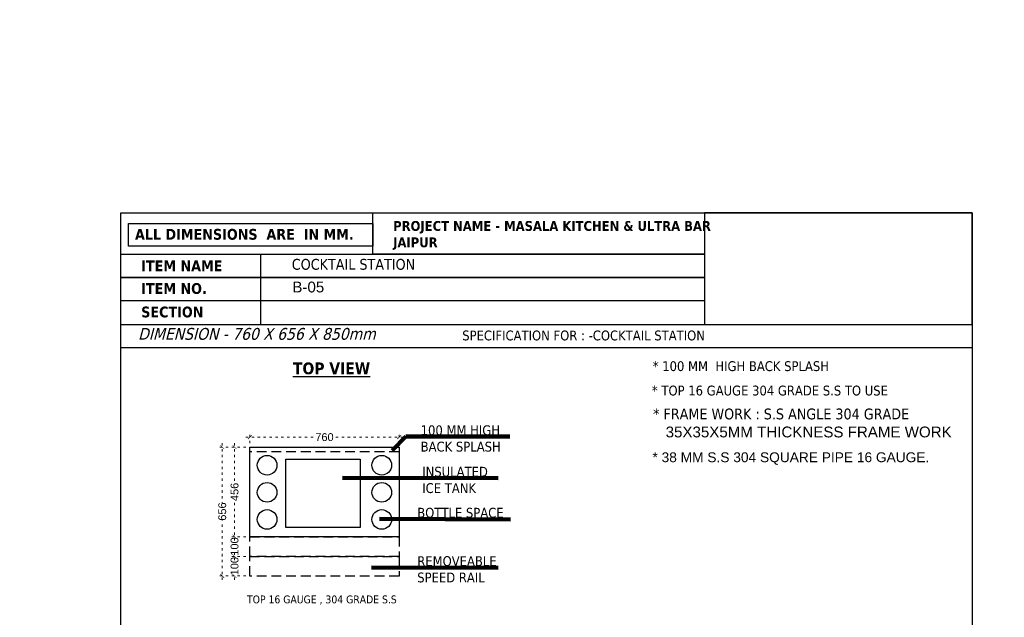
# Model space of a CAD drawing. Header units: millimetres. Extents: x 508219 to 745096, y 311341 to 352167.
# Tile 30 of 46: x 555609 to 560620, y 331724 to 334763. Entities that reach past the tile are written whole.
import ezdxf

# ---------------------------------------------------------------- set-up
doc = ezdxf.new("R2010")
doc.units = ezdxf.units.MM
doc.header["$PDMODE"] = 34
doc.linetypes.add('ACAD_ISO03W100', pattern=[30, 12, -18])
doc.linetypes.add('DASHED', pattern=[0.75, 0.5, -0.25])
doc.layers.get('0').update_dxf_attribs({"color": 252})
doc.layers.add('A-Text', color=132, linetype='Continuous')
doc.layers.add('EQUIPMENT', color=103, linetype='Continuous')
doc.styles.add('arr-1', font='arial.ttf')
doc.styles.get("Standard").update_dxf_attribs({"font": 'arial.ttf'})
doc.styles.add('style1', font='txt.shx')
doc.dimstyles.new('ISO-25', dxfattribs={"dimtxt": 40, "dimasz": 20, "dimexe": 20, "dimexo": 20, "dimtad": 0, "dimdec": 0, "dimdsep": 46, "dimtxsty": 'Standard', "dimblk": 'ARCHTICK', "dimcen": 2.5, "dimdle": 20, "dimadec": 0, "dimazin": 0, "dimtfac": 1, "dimtdec": 0, "dimtmove": 0, "dimatfit": 3, "dimfxl": 0, "dimlwd": 5, "dimlwe": 5, "dimarcsym": 0})
doc.dimstyles.get("Standard").update_dxf_attribs({"dimtxt": 0.18, "dimasz": 0.18, "dimexe": 0.18, "dimexo": 0.0625, "dimgap": 0.09, "dimtad": 0, "dimtih": 1, "dimtoh": 1, "dimdec": 4, "dimzin": 0, "dimdsep": 46, "dimtxsty": 'Standard', "dimcen": 0.09, "dimadec": 0, "dimazin": 0, "dimtfac": 1, "dimtdec": 4, "dimtofl": 0, "dimtmove": 0, "dimatfit": 3, "dimfxl": 0, "dimtolj": 1, "dimtzin": 0, "dimarcsym": 0})

# ---------------------------------------------------------------- blocks, each defined once
blk = doc.blocks.new('A$Cfae97404')
at = {"layer": 'EQUIPMENT', "linetype": 'DASHED', "ltscale": 100}
for points in [[(0, 0), (0, 760), (100, 760), (100, 0)], [(100, 0), (100, 760), (200, 760), (200, 0)]]:
    blk.add_lwpolyline(points, close=True, dxfattribs=at)
at = {"layer": 'EQUIPMENT', "linetype": 'Continuous'}
for points in [[(200, 0), (200, 760), (655.9, 760), (655.9, 0)], [(247.3, 198.1), (247.3, 576.6), (593.8, 576.6), (593.8, 198.1)]]:
    blk.add_lwpolyline(points, close=True, dxfattribs=at)
for centre in [(287.5, 671.7), (425.5, 671.7), (563.5, 671.7), (287.5, 88.3), (425.5, 88.3), (563.5, 88.3)]:
    blk.add_circle(centre, 50, dxfattribs=at)
blk = doc.blocks.new('_ArchTick')
at = {"color": 0, "linetype": 'ByBlock', "const_width": 0.15}
blk.add_lwpolyline([(-0.5, -0.5), (0.5, 0.5)], dxfattribs=at)
blk = doc.blocks.new('*D476')
at = {"color": 0, "linetype": 'ACAD_ISO03W100', "lineweight": 5, "transparency": 16777216}
for p, q in [((556759.8, 332589.5), (556682.2, 332589.5)), ((556702.2, 332609.5), (556702.2, 332407.1)), ((556702.2, 332113.6), (556702.2, 332315.9)), ((556759.8, 332133.6), (556682.2, 332133.6))]:
    blk.add_line(p, q, dxfattribs=at)
at = {"layer": 'DEFPOINTS', "color": 0, "transparency": 16777216}
for p in [(556779.8, 332589.5), (556702.2, 332133.6), (556779.8, 332133.6)]:
    blk.add_point(p, dxfattribs=at)
at = {"color": 0, "lineweight": 5, "transparency": 16777216, "xscale": 20, "yscale": 20, "zscale": 20}
for p, rotation in [((556702.2, 332589.5), 90), ((556702.2, 332133.6), 270)]:
    blk.add_blockref('_ArchTick', p, dxfattribs=dict(at, rotation=rotation))
at = {"color": 0, "transparency": 16777216, "insert": (556702.2, 332361.5), "char_height": 40, "attachment_point": 5, "rotation": 90}
blk.add_mtext('456', dxfattribs=at)
blk = doc.blocks.new('*D477')
at = {"color": 0, "linetype": 'ACAD_ISO03W100', "lineweight": 5, "transparency": 16777216}
for p, q in [((556759.8, 332133.6), (556682.2, 332133.6)), ((556702.2, 332153.6), (556702.2, 332126.4)), ((556759.8, 332033.6), (556682.2, 332033.6)), ((556702.2, 332013.6), (556702.2, 332040.7))]:
    blk.add_line(p, q, dxfattribs=at)
at = {"layer": 'DEFPOINTS', "color": 0, "transparency": 16777216}
for p in [(556779.8, 332133.6), (556702.2, 332033.6), (556779.8, 332033.6)]:
    blk.add_point(p, dxfattribs=at)
at = {"color": 0, "lineweight": 5, "transparency": 16777216, "xscale": 20, "yscale": 20, "zscale": 20}
for p, rotation in [((556702.2, 332133.6), 90), ((556702.2, 332033.6), 270)]:
    blk.add_blockref('_ArchTick', p, dxfattribs=dict(at, rotation=rotation))
at = {"color": 0, "transparency": 16777216, "insert": (556702.2, 332083.6), "char_height": 40, "attachment_point": 5, "rotation": 90}
blk.add_mtext('100', dxfattribs=at)
blk = doc.blocks.new('*D478')
at = {"color": 0, "linetype": 'ACAD_ISO03W100', "lineweight": 5, "transparency": 16777216}
for p, q in [((556759.8, 332033.6), (556682.2, 332033.6)), ((556702.2, 332053.6), (556702.2, 332026.4)), ((556759.8, 331933.6), (556682.2, 331933.6)), ((556702.2, 331913.6), (556702.2, 331940.7))]:
    blk.add_line(p, q, dxfattribs=at)
at = {"layer": 'DEFPOINTS', "color": 0, "transparency": 16777216}
for p in [(556779.8, 332033.6), (556702.2, 331933.6), (556779.8, 331933.6)]:
    blk.add_point(p, dxfattribs=at)
at = {"color": 0, "lineweight": 5, "transparency": 16777216, "xscale": 20, "yscale": 20, "zscale": 20}
for p, rotation in [((556702.2, 332033.6), 90), ((556702.2, 331933.6), 270)]:
    blk.add_blockref('_ArchTick', p, dxfattribs=dict(at, rotation=rotation))
at = {"color": 0, "transparency": 16777216, "insert": (556702.2, 331983.6), "char_height": 40, "attachment_point": 5, "rotation": 90}
blk.add_mtext('100', dxfattribs=at)
blk = doc.blocks.new('*D479')
at = {"color": 0, "linetype": 'ACAD_ISO03W100', "lineweight": 5, "transparency": 16777216}
for p, q in [((556759.8, 332639.8), (557115.2, 332639.8)), ((556779.8, 332609.5), (556779.8, 332659.8)), ((557559.8, 332639.8), (557204.4, 332639.8)), ((557539.8, 332609.5), (557539.8, 332659.8))]:
    blk.add_line(p, q, dxfattribs=at)
at = {"layer": 'DEFPOINTS', "color": 0, "transparency": 16777216}
for p in [(557539.8, 332639.8), (556779.8, 332589.5), (557539.8, 332589.5)]:
    blk.add_point(p, dxfattribs=at)
at = {"color": 0, "lineweight": 5, "transparency": 16777216, "xscale": 20, "yscale": 20, "zscale": 20, "rotation": 180}
blk.add_blockref('_ArchTick', (556779.8, 332639.8), dxfattribs=at)
at = {"color": 0, "lineweight": 5, "transparency": 16777216, "xscale": 20, "yscale": 20, "zscale": 20}
blk.add_blockref('_ArchTick', (557539.8, 332639.8), dxfattribs=at)
at = {"color": 0, "transparency": 16777216, "insert": (557159.8, 332639.8), "char_height": 40, "attachment_point": 5}
blk.add_mtext('760', dxfattribs=at)
blk = doc.blocks.new('*D480')
at = {"color": 0, "linetype": 'ACAD_ISO03W100', "lineweight": 5, "transparency": 16777216}
for p, q in [((556759.8, 332589.5), (556619.7, 332589.5)), ((556639.7, 332609.5), (556639.7, 332306.5)), ((556639.7, 331913.6), (556639.7, 332216.6)), ((556759.8, 331933.6), (556619.7, 331933.6))]:
    blk.add_line(p, q, dxfattribs=at)
at = {"layer": 'DEFPOINTS', "color": 0, "transparency": 16777216}
for p in [(556779.8, 332589.5), (556639.7, 331933.6), (556779.8, 331933.6)]:
    blk.add_point(p, dxfattribs=at)
at = {"color": 0, "lineweight": 5, "transparency": 16777216, "xscale": 20, "yscale": 20, "zscale": 20}
for p, rotation in [((556639.7, 332589.5), 90), ((556639.7, 331933.6), 270)]:
    blk.add_blockref('_ArchTick', p, dxfattribs=dict(at, rotation=rotation))
at = {"color": 0, "transparency": 16777216, "insert": (556639.7, 332261.5), "char_height": 40, "attachment_point": 5, "rotation": 90}
blk.add_mtext('656', dxfattribs=at)

msp = doc.modelspace()

# ---------------------------------------------------------------- linework, layer by layer
at = {"color": 5, "linetype": 'ByBlock'}
msp.add_line((556834.79223, 333571.15495), (556834.79223, 333213.2575), dxfattribs=at)
for points in [[(556123.47145, 333781.29064), (560456.55067, 333781.29064), (560456.55067, 328699.5457), (556123.47145, 328699.5457)], [(556123.47145, 333781.29064), (560456.55067, 333781.29064), (560456.55067, 328699.5457), (556123.47145, 328699.5457)], [(556123.47145, 333781.29064), (560456.55067, 333781.29064), (560456.55067, 328699.5457), (556123.47145, 328699.5457)], [(556123.47145, 333781.29064), (560456.55067, 333781.29064), (560456.55067, 328699.5457), (556123.47145, 328699.5457)], [(556123.47145, 333781.29064), (560456.55067, 333781.29064), (560456.55067, 328699.5457), (556123.47145, 328699.5457)], [(557405.78586, 333781.29064), (559093.17429, 333781.28958), (559093.17429, 333571.15495), (557405.15893, 333571.15495)], [(560456.55067, 333781.28958), (559093.17429, 333781.28958), (559093.17429, 333213.25681), (560456.55067, 333213.25681)], [(557405.15893, 333610.94421), (556162.04576, 333610.94421), (556162.04576, 333727.13634), (557405.15893, 333727.13634)], [(556123.47145, 333571.15495), (559093.17429, 333571.15495), (559093.17429, 333451.8558), (556123.47145, 333451.8558)], [(556123.47145, 333451.8558), (559093.17429, 333451.8558), (559093.17429, 333332.55665), (556123.47145, 333332.55665)], [(556123.47145, 333213.2575), (560456.55201, 333213.2575), (560456.55201, 333093.95835), (556123.47145, 333093.95835)]]:
    msp.add_lwpolyline(points, close=True, dxfattribs=at)
at = {"layer": 'EQUIPMENT', "linetype": 'DASHED', "ltscale": 100}
msp.add_lwpolyline([(556779.77408, 332589.50539), (557539.77408, 332589.50539), (557539.77408, 332564.5365), (556779.77408, 332564.5365)], close=True, dxfattribs=at)

# ---------------------------------------------------------------- block references
at = {"layer": 'EQUIPMENT', "linetype": 'DASHED', "ltscale": 100, "rotation": 90}
msp.add_blockref('A$Cfae97404', (557539.77408, 331933.57818), dxfattribs=at)

# ---------------------------------------------------------------- texts
at = {"color": 6, "linetype": 'ByBlock'}
msp.add_text('B-05', height=55, dxfattribs=at).set_placement((556996.3729, 333376.14243))
at = {"color": 5, "linetype": 'ByBlock', "width": 1687.9906964, "attachment_point": 1, "style": 'style1'}
for s, insert, char_height in [('{\\fTahoma|b1|i0|c0|p34;PROJECT NAME - MASALA KITCHEN & ULTRA BAR JAIPUR }', (557509.31924, 333739.30357), 50), ('{\\fTahoma|b1|i0|c0|p34;ALL DIMENSIONS  ARE  IN MM.}', (556195.52431, 333699.28498), 55), ('{\\fTahoma|b1|i0|c0|p34;ITEM NAME}', (556227.02545, 333539.06321), 55), ('{\\fTahoma|b1|i0|c0|p34;ITEM NO. }', (556227.02545, 333423.63969), 55), ('{\\fTahoma|b1|i0|c0|p34;SECTION }', (556227.02545, 333304.1144), 55)]:
    msp.add_mtext(s, dxfattribs=dict(at, insert=insert, char_height=char_height))
at = {"color": 6, "linetype": 'ByBlock', "attachment_point": 1}
for s, width, insert, char_height in [('{\\fTahoma|b0|i0|c0|p34;COCKTAIL STATION }', 2586.4353415, (556993.49763, 333546.6086), 55), ('{\\fTahoma|b1|i0|c0|p34;\\LTOP VIEW}', 1232.4782607, (556999.46216, 333019.76513), 60)]:
    msp.add_mtext_dynamic_manual_height_columns(s, width=width, gutter_width=1, heights=[0], dxfattribs=dict(at, insert=insert, char_height=char_height))
at = {"color": 6, "linetype": 'ByBlock', "attachment_point": 1, "style": 'style1'}
for s, insert, char_height, width in [('{\\fTahoma|b0|i1|c0|p34;DIMENSION - 760 X 656 X 850mm }', (556210.90261, 333195.29785), 60, 1857.4846233), ('{\\fTahoma|b0|i0|c0|p34;SPECIFICATION FOR : -COCKTAIL STATION }', (557860.97799, 333182.22092), 50, 3378.6553472), ('{\\fTahoma|b0|i0|c0|p34;* 100 MM  HIGH BACK SPLASH}', (558830.43402, 333026.16802), 50, 1528.9850485), ('{\\fTahoma|b0|i0|c0|p34;* TOP 16 GAUGE 304 GRADE S.S TO USE}', (558826.27056, 332902.00789), 50, 1528.9850485), ('{\\fTahoma|b0|i0|c0|p34;* FRAME WORK : S.S ANGLE 304 GRADE\\P\\fArial|b0|i0|c0|p34;   35X35X5MM THICKNESS FRAME WORK}', (558832.07435, 332785.41989), 55, 1687.9906964), ('{\\fTahoma|b0|i0|c0|p34;100 MM HIGH \\PBACK SPLASH}', (557649.33898, 332699.94913), 50, 421.4536602), ('{\\fTahoma|b0|i0|c0|p34;INSULATED ICE TANK }', (557657.2792, 332489.05835), 50, 415.342176), ('{\\fTahoma|b0|i0|c0|p34;BOTTLE SPACE}', (557631.90791, 332280.40848), 50, 461.4229616), ('{\\fTahoma|b0|i0|c0|p34;REMOVEABLE SPEED RAIL}', (557631.90791, 332034.45839), 50, 415.342176), ('{\\fTahoma|b0|i0|c0|p34;TOP 16 GAUGE , 304 GRADE S.S ^I}', (556765.56135, 331834.51532), 40, 1448.5180947)]:
    msp.add_mtext(s, dxfattribs=dict(at, insert=insert, char_height=char_height, width=width))
at = {"color": 6, "linetype": 'ByBlock', "insert": (558828.98209, 332562.64473), "char_height": 50, "width": 3529.6939045, "attachment_point": 1}
msp.add_mtext('* 38 MM S.S 304 SQUARE PIPE 16 GAUGE.', dxfattribs=at)
at = {"layer": 'A-Text', "char_height": 120, "width": 4245.2306591, "attachment_point": 1, "style": 'arr-1'}
for insert in [(521802.49975, 334763.48427), (512978.14476, 334516.2062)]:
    msp.add_mtext('\\pi1613.96594;ENTRY  EXIT', dxfattribs=dict(at, insert=insert))

# ---------------------------------------------------------------- dimensions: what is measured, and where the dimension line sits
at = {"color": 6}
dim = msp.add_linear_dim(base=(557539.77408, 332639.8339), p1=(556779.77408, 332589.50539), p2=(557539.77408, 332589.50539), dimstyle='ISO-25', override={"dimtmove": 1}, dxfattribs=at)
dim.commit()
dim.dimension.update_dxf_attribs({"geometry": '*D479', "text_midpoint": (557159.77408, 332639.8339)})
for base, p1, p2, picture, middle in [((556639.7032, 331933.57818), (556779.77408, 332589.50539), (556779.77408, 331933.57818), '*D480', (556639.7032, 332261.54178)), ((556702.22765, 332133.57818), (556779.77408, 332589.50539), (556779.77408, 332133.57818), '*D476', (556702.22765, 332361.54178)), ((556702.22765, 332033.57818), (556779.77408, 332133.57818), (556779.77408, 332033.57818), '*D477', (556702.22765, 332083.57818)), ((556702.22765, 331933.57818), (556779.77408, 332033.57818), (556779.77408, 331933.57818), '*D478', (556702.22765, 331983.57818))]:
    dim = msp.add_linear_dim(base=base, p1=p1, p2=p2, angle=90, dimstyle='ISO-25', override={"dimtmove": 1}, dxfattribs=at)
    dim.commit()
    dim.dimension.update_dxf_attribs({"geometry": picture, "text_midpoint": middle})

# ---------------------------------------------------------------- leaders
at = {"color": 6, "linetype": 'ByBlock'}
for points, override in [([(557504.915, 332571.44067), (557573.80235, 332642.82321), (558103.46281, 332642.82321)], {"dimasz": 25, "dimexe": 0, "dimexo": 0, "dimgap": 25, "dimclrd": 6, "dimfxl": 0, "dimlwd": 65535, "dimarcsym": 1}), ([(557251.95414, 332432.20751), (558044.03027, 332430.44074)], {"dimasz": 25, "dimexe": 0, "dimexo": 0, "dimgap": 25, "dimtad": 0, "dimclrd": 6, "dimclre": 0, "dimfxl": 0, "dimlwd": 65535, "dimarcsym": 1}), ([(557439.51141, 332223.55764), (558106.26011, 332221.79087)], {"dimasz": 25, "dimexe": 0, "dimexo": 0, "dimgap": 25, "dimtad": 0, "dimclrd": 6, "dimclre": 0, "dimfxl": 0, "dimlwd": 65535, "dimarcsym": 1}), ([(557399.86813, 331977.60755), (558044.03027, 331975.84078)], {"dimasz": 25, "dimexe": 0, "dimexo": 0, "dimgap": 25, "dimtad": 0, "dimclrd": 6, "dimclre": 0, "dimfxl": 0, "dimlwd": 65535, "dimarcsym": 1})]:
    msp.add_leader(points, dimstyle='Standard', override=override, dxfattribs=at)

doc.saveas('drawing.dxf')
